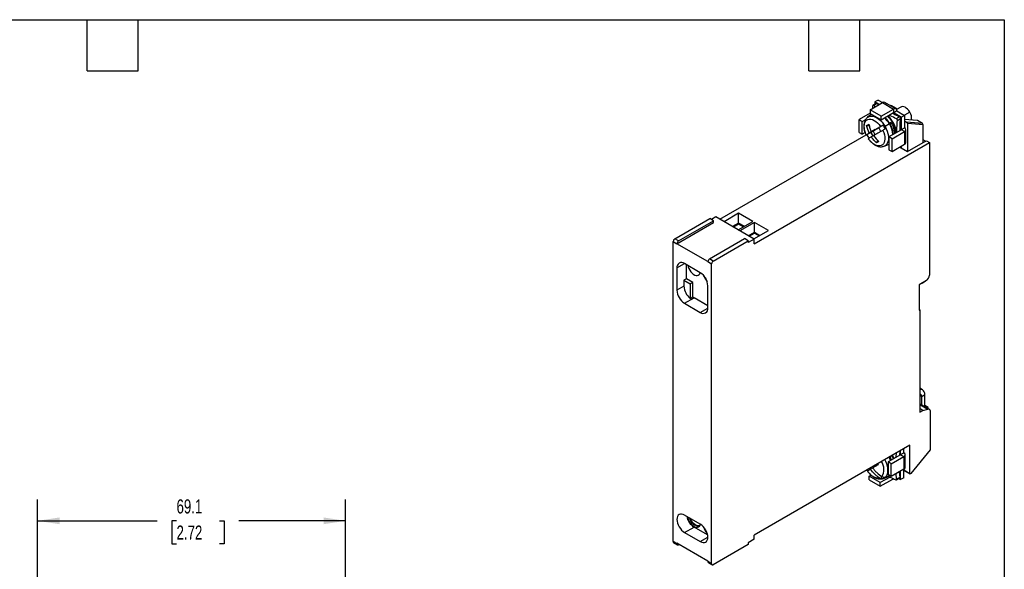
# Model space of a CAD drawing. Header units: millimetres. Extents: x 10 to 410, y 10 to 314.
# Tile 3 of 3: x 189 to 410, y 191 to 314. Entities that reach past the tile are written whole.
import ezdxf

# ---------------------------------------------------------------- set-up
doc = ezdxf.new("R2010")
doc.units = ezdxf.units.MM
doc.header["$LTSCALE"] = 1.5
doc.layers.add('DIMENSIONS', color=140, linetype='Continuous', lineweight=25)
doc.layers.add('TEXT', color=140, linetype='Continuous', lineweight=25)
doc.styles.add('SLDTEXTSTYLE0', font='TXT', dxfattribs={"width": 0.7})
doc.dimstyles.new('SLDDIMSTYLE0', dxfattribs={"dimtxt": 3.237012, "dimasz": 4.953, "dimexe": 0, "dimexo": 0.0625, "dimgap": 0.809253, "dimtad": 0, "dimtih": 1, "dimtoh": 1, "dimrnd": 1e-09, "dimzin": 12, "dimdsep": 46, "dimtxsty": 'SLDTEXTSTYLE0', "dimsah": 1, "dimcen": 0.09, "dimadec": 0, "dimazin": 3, "dimtfac": 1, "dimtofl": 0, "dimtmove": 0, "dimatfit": 3, "dimfxl": 0, "dimfrac": 2, "dimtolj": 1, "dimtzin": 12, "dimarcsym": 0})

# ---------------------------------------------------------------- blocks, each defined once
blk = doc.blocks.new('_D_6')
at = {"layer": 'DIMENSIONS'}
for p, q in [((192.72, 182.19), (192.72, 206.72)), ((261.82, 180.94), (261.82, 206.72)), ((192.72, 201.96), (219.52, 201.96)), ((223.9, 201.96), (222.81, 201.96)), ((222.81, 201.96), (222.81, 196.81)), ((233.52, 201.96), (234.61, 201.96)), ((234.61, 201.96), (234.61, 196.81)), ((261.82, 201.96), (237.91, 201.96)), ((222.81, 196.81), (223.9, 196.81)), ((234.61, 196.81), (233.52, 196.81))]:
    blk.add_line(p, q, dxfattribs=at)
for points in [[(192.72, 201.96), (197.67, 201.2), (197.67, 202.72)], [(261.82, 201.96), (256.87, 202.72), (256.87, 201.2)]]:
    blk.add_solid(points, dxfattribs=at)
at = {"layer": 'DIMENSIONS', "char_height": 3.175, "attachment_point": 1, "style": 'SLDTEXTSTYLE0'}
for s, insert in [('69.1', (223.9, 206.78)), ('2.72', (223.9, 200.91))]:
    blk.add_mtext(s, dxfattribs=dict(at, insert=insert))

msp = doc.modelspace()

# ---------------------------------------------------------------- linework, layer by layer
for p, q in [((381.268, 296.301), (380.561, 295.893)), ((381.268, 296.301), (382.257, 295.729)), ((379.465, 294.117), (382.258, 295.729)), ((379.465, 294.117), (379.465, 293.301)), ((381.939, 292.688), (379.465, 294.117)), ((380.025, 294.971), (379.988, 294.419)), ((380.799, 295.52), (380.096, 295.114)), ((380.237, 295.094), (380.94, 295.499)), ((380.654, 294.804), (380.237, 295.094)), ((381.55, 295.321), (380.561, 295.893)), ((380.561, 295.893), (380.561, 295.382)), ((381.358, 295.21), (380.94, 295.499)), ((381.939, 292.688), (384.732, 294.301)), ((382.258, 295.729), (384.732, 294.301)), ((385.257, 294.353), (382.783, 295.781)), ((384.283, 295.046), (384.015, 295.07)), ((384.047, 295.052), (384.344, 295.025)), ((385.429, 294.399), (384.344, 295.025)), ((384.732, 294.301), (384.732, 293.484)), ((385.475, 293.872), (384.768, 293.464)), ((385.429, 294.399), (385.124, 294.43)), ((386.375, 294.741), (385.411, 294.184)), ((385.475, 293.872), (387.207, 292.872)), ((379.465, 293.341), (376.99, 291.912)), ((376.99, 291.912), (377.697, 291.504)), ((376.99, 289.054), (376.99, 291.912)), ((377.697, 291.504), (378.506, 291.971)), ((379.74, 293.088), (378.924, 292.437)), ((379.465, 293.301), (381.939, 291.872)), ((381.939, 291.872), (384.732, 293.484)), ((381.939, 291.872), (381.939, 292.688)), ((384.768, 293.464), (384.732, 293.484)), ((386.5, 292.464), (384.768, 293.464)), ((386.102, 292.519), (385.399, 292.114)), ((385.611, 291.746), (386.314, 292.152)), ((387.207, 292.872), (386.5, 292.464)), ((386.5, 289.687), (386.5, 292.464)), ((388.375, 293.587), (387.172, 292.892)), ((387.207, 292.872), (387.207, 291.647)), ((390.055, 291.713), (387.207, 291.932)), ((390.117, 291.692), (387.207, 291.916)), ((387.207, 291.647), (387.207, 290.096)), ((387.207, 291.647), (387.667, 291.382)), ((391.203, 291.066), (390.117, 291.692)), ((377.697, 288.646), (377.697, 291.504)), ((378.7, 290.587), (379.287, 290.578)), ((380.643, 289.7), (379.267, 288.906)), ((379.67, 289.138), (380.143, 289.411)), ((379.767, 289.195), (381.143, 289.988)), ((380.143, 289.411), (380.643, 289.7)), ((380.642, 288.545), (380.143, 289.411)), ((380.642, 289.7), (380.643, 289.7)), ((381.143, 289.988), (381.412, 290.144)), ((381.412, 290.144), (382.368, 290.696)), ((381.912, 289.278), (381.412, 290.144)), ((383.802, 290.947), (382.823, 290.382)), ((386.5, 289.647), (383.707, 288.034)), ((383.873, 290.987), (383.802, 290.947)), ((384.205, 291.295), (383.822, 291.074)), ((383.922, 290.9), (384.305, 291.121)), ((384.3, 291.119), (384.017, 290.955)), ((384.305, 291.121), (384.205, 291.295)), ((386.5, 289.687), (387.207, 290.096)), ((386.5, 289.647), (386.5, 289.687)), ((387.207, 289.238), (386.5, 289.647)), ((387.515, 286.809), (387.515, 289.667)), ((391.203, 291.066), (387.667, 291.382)), ((387.844, 291.044), (387.844, 284.747)), ((391.379, 290.728), (387.844, 291.044)), ((391.379, 286.788), (391.379, 290.728)), ((345.736, 269.583), (378.553, 288.528)), ((376.99, 289.054), (377.697, 288.646)), ((378.353, 289.025), (377.697, 288.646)), ((378.714, 288.586), (379.67, 289.138)), ((380.17, 288.272), (379.67, 289.138)), ((380.268, 288.329), (379.767, 288.04)), ((380.94, 286.708), (381.221, 287.211)), ((384.414, 287.626), (383.707, 288.034)), ((383.707, 288.034), (383.707, 285.176)), ((384.414, 287.626), (387.207, 289.238)), ((384.414, 284.768), (384.414, 287.626)), ((387.207, 289.238), (387.207, 286.381)), ((391.874, 287.074), (391.379, 287.36)), ((391.379, 286.788), (392.086, 287.197)), ((392.086, 287.197), (392.794, 286.788)), ((353.478, 264.092), (392.794, 286.788)), ((382.654, 285.977), (383.625, 286.358)), ((383.707, 285.176), (384.414, 284.768)), ((384.414, 284.768), (387.207, 286.381)), ((386.43, 285.932), (386.43, 285.693)), ((386.43, 285.693), (386.43, 285.564)), ((386.43, 285.564), (387.844, 284.747)), ((386.465, 285.952), (386.5, 285.931)), ((387.207, 286.34), (386.5, 285.931)), ((386.5, 285.931), (386.5, 285.972)), ((387.207, 286.381), (387.207, 286.34)), ((387.844, 284.747), (391.379, 286.788)), ((392.794, 286.788), (392.794, 257.066)), ((335.659, 265.195), (343.508, 269.726)), ((344.357, 269.236), (343.508, 269.726)), ((344.852, 270.093), (343.862, 269.522)), ((353.478, 265.113), (344.852, 270.093)), ((349.978, 270.915), (346.703, 269.024)), ((353.134, 269.093), (349.978, 270.915)), ((349.978, 268.725), (349.978, 270.915)), ((336.154, 264.092), (344.357, 268.828)), ((336.508, 264.705), (344.357, 269.236)), ((344.357, 268.828), (344.357, 269.236)), ((349.978, 268.725), (348.6, 267.929)), ((349.978, 268.48), (348.812, 267.807)), ((349.859, 267.202), (353.134, 269.093)), ((351.238, 267.998), (349.978, 268.725)), ((349.978, 268.48), (349.978, 268.725)), ((351.026, 267.876), (349.978, 268.48)), ((353.514, 268.874), (350.239, 266.983)), ((356.67, 267.052), (353.514, 268.874)), ((353.514, 266.684), (353.514, 268.874)), ((336.508, 264.705), (335.659, 265.195)), ((343.437, 260.704), (351.286, 265.235)), ((352.135, 264.746), (351.286, 265.235)), ((352.135, 265.888), (353.514, 266.684)), ((353.478, 265.113), (352.135, 264.337)), ((352.347, 265.766), (353.514, 266.439)), ((353.395, 265.161), (356.67, 267.052)), ((353.478, 264.092), (353.478, 265.113)), ((353.514, 266.684), (354.773, 265.957)), ((353.514, 266.439), (353.514, 266.684)), ((353.514, 266.439), (354.561, 265.835)), ((335.306, 197.299), (335.306, 264.582)), ((335.306, 264.582), (336.154, 264.092)), ((343.084, 260.092), (336.154, 264.092)), ((344.286, 260.215), (352.135, 264.746)), ((352.135, 264.746), (352.135, 264.337)), ((344.286, 260.215), (343.437, 260.704)), ((336.154, 258.662), (337.852, 259.642)), ((336.154, 258.662), (336.154, 253.682)), ((341.387, 257.601), (337.851, 259.642)), ((338.276, 256.213), (338.276, 259.398)), ((343.084, 260.092), (343.932, 259.602)), ((343.932, 192.319), (343.932, 259.602)), ((338.276, 256.213), (337.71, 255.886)), ((339.69, 255.396), (338.276, 256.213)), ((337.71, 254.58), (336.154, 253.682)), ((337.71, 255.886), (337.71, 254.58)), ((337.71, 255.886), (339.124, 255.07)), ((339.69, 255.396), (339.124, 255.07)), ((339.124, 255.07), (339.124, 251.831)), ((339.69, 252.157), (339.69, 255.396)), ((343.084, 249.681), (343.084, 254.662)), ((392.086, 255.842), (390.46, 254.903)), ((390.46, 254.903), (390.46, 249.187)), ((391.114, 255.281), (391.123, 255.286)), ((391.123, 255.286), (391.804, 255.678)), ((391.804, 255.678), (391.813, 255.684)), ((337.851, 250.742), (339.973, 251.967)), ((339.124, 251.831), (339.69, 252.157)), ((343.084, 250.171), (339.973, 251.967)), ((337.851, 250.742), (341.387, 248.701)), ((341.387, 248.701), (343.084, 249.681)), ((390.46, 249.35), (390.601, 249.269)), ((390.46, 249.187), (390.601, 249.269)), ((390.601, 249.269), (390.601, 226.324)), ((391.24, 231.32), (390.601, 231.688)), ((391.05, 229.767), (390.601, 230.026)), ((391.757, 230.175), (391.05, 229.767)), ((391.05, 227.967), (391.05, 229.767)), ((391.757, 227.807), (391.757, 230.175)), ((392.728, 226.999), (390.601, 228.226)), ((390.601, 228.072), (392.411, 227.027)), ((391.543, 227.683), (391.757, 227.807)), ((392.465, 227.399), (391.757, 227.807)), ((391.309, 226.732), (390.601, 227.14)), ((390.601, 226.324), (391.309, 226.732)), ((391.309, 226.732), (392.411, 227.027)), ((392.25, 227.275), (392.465, 227.399)), ((392.465, 227.151), (392.465, 227.399)), ((392.935, 226.541), (392.935, 217.912)), ((388.409, 218.934), (353.478, 198.769)), ((388.409, 212.565), (388.409, 218.934)), ((386.313, 216.785), (383.52, 215.172)), ((385.345, 216.226), (385.424, 217.251)), ((386.126, 217.657), (386.049, 216.613)), ((386.313, 216.825), (386.313, 217.724)), ((386.313, 216.825), (387.02, 217.234)), ((386.313, 216.785), (386.313, 216.825)), ((386.313, 216.785), (387.02, 216.376)), ((387.02, 217.234), (387.02, 218.132)), ((387.327, 213.947), (387.327, 216.805)), ((392.935, 217.912), (388.622, 212.546)), ((380.328, 214.269), (380.455, 214.05)), ((381.126, 214.73), (381.252, 214.51)), ((384.227, 214.764), (383.52, 215.172)), ((383.52, 215.172), (383.52, 212.314)), ((384.227, 214.764), (387.02, 216.376)), ((384.227, 211.906), (384.227, 214.764)), ((387.02, 216.376), (387.02, 213.519)), ((379.013, 213.217), (378.886, 213.437)), ((379.277, 211.946), (379.718, 212.201)), ((379.58, 213.545), (380.08, 213.833)), ((381.782, 212.094), (382.181, 211.404)), ((384.227, 211.906), (383.52, 212.314)), ((383.851, 212.123), (383.614, 211.948)), ((383.866, 212.115), (383.685, 211.989)), ((387.02, 213.519), (384.227, 211.906)), ((385.424, 211.29), (385.319, 212.537)), ((386.025, 212.944), (386.126, 211.696)), ((386.313, 211.191), (386.313, 213.11)), ((387.02, 211.6), (387.02, 213.519)), ((387.02, 213.367), (388.409, 212.565)), ((387.02, 213.3), (388.451, 212.474)), ((379.277, 211.13), (379.277, 211.946)), ((381.752, 210.518), (379.277, 211.946)), ((379.277, 211.13), (381.752, 209.701)), ((383.938, 211.78), (381.752, 210.518)), ((381.752, 209.701), (384.545, 211.314)), ((381.752, 209.701), (381.752, 210.518)), ((382.636, 211.564), (382.463, 211.481)), ((382.466, 211.482), (383.437, 211.863)), ((383.614, 211.948), (382.636, 211.564)), ((383.614, 211.948), (383.437, 211.863)), ((383.685, 211.989), (383.614, 211.948)), ((384.545, 211.488), (384.545, 211.314)), ((384.684, 211.409), (384.545, 211.314)), ((385.371, 211.158), (386.074, 211.564)), ((386.126, 211.696), (385.424, 211.29)), ((385.87, 211.447), (386.313, 211.191)), ((387.02, 211.6), (386.313, 211.191)), ((341.387, 201.219), (337.851, 203.26)), ((337.851, 199.341), (339.973, 200.566)), ((337.851, 199.341), (341.387, 197.3)), ((343.03, 198.8), (339.973, 200.566)), ((353.478, 197.83), (353.478, 198.769)), ((336.154, 196.809), (335.306, 197.299)), ((335.409, 197.07), (336.258, 196.581)), ((343.084, 192.932), (336.154, 196.932)), ((336.154, 196.932), (336.154, 196.809)), ((336.508, 196.605), (336.614, 196.667)), ((341.387, 197.3), (343.084, 198.28)), ((352.135, 196.646), (344.286, 192.115)), ((353.478, 197.83), (352.135, 197.054)), ((352.135, 197.054), (352.135, 196.646)), ((343.084, 192.932), (343.084, 192.809)), ((343.932, 192.319), (343.084, 192.809)), ((343.187, 192.58), (344.036, 192.09))]:
    msp.add_line(p, q)
at = {"flags": 128}
for points in [[(388.375, 293.587), (388.146, 293.934), (387.882, 294.241), (387.597, 294.494), (387.301, 294.683), (387.009, 294.798), (386.733, 294.835), (386.485, 294.792), (386.375, 294.741)], [(378.566, 288.501), (378.363, 289.001), (378.217, 289.501), (378.134, 289.987), (378.115, 290.447), (378.161, 290.866), (378.27, 291.234), (378.44, 291.54), (378.665, 291.775), (378.94, 291.934), (379.257, 292.011), (379.606, 292.005), (379.979, 291.916), (380.365, 291.746), (380.754, 291.5), (381.133, 291.185), (381.494, 290.809), (381.825, 290.383)], [(378.924, 292.436), (379.08, 292.543), (379.396, 292.672), (379.75, 292.718), (380.133, 292.68), (380.537, 292.559), (380.952, 292.358), (381.366, 292.081), (381.77, 291.736), (382.153, 291.331), (382.507, 290.876), (382.823, 290.382)], [(379.74, 293.088), (379.762, 293.104), (379.78, 293.118)], [(382.325, 289.517), (382.528, 289.017), (382.674, 288.517), (382.757, 288.03), (382.776, 287.571), (382.73, 287.151), (382.621, 286.784), (382.451, 286.478), (382.226, 286.242), (381.951, 286.083), (381.635, 286.006), (381.285, 286.012), (380.912, 286.101), (380.526, 286.271), (380.137, 286.517), (379.758, 286.833), (379.397, 287.209), (379.066, 287.635)], [(382.823, 290.382), (382.801, 290.369), (382.778, 290.356), (382.755, 290.342), (382.732, 290.329), (382.708, 290.315), (382.684, 290.301), (382.66, 290.287), (382.635, 290.273)], [(382.823, 290.382), (383.093, 289.861), (383.31, 289.327), (383.469, 288.792), (383.566, 288.27), (383.599, 287.773), (383.566, 287.313), (383.469, 286.903), (383.31, 286.551), (383.093, 286.268), (382.823, 286.059), (382.642, 285.973)], [(383.707, 286.393), (383.651, 286.368), (383.625, 286.358)], [(338.567, 259.229), (338.648, 258.909), (338.8, 258.519), (339.003, 258.142), (339.248, 257.794), (339.525, 257.492), (339.821, 257.248), (340.124, 257.074), (340.421, 256.975), (340.697, 256.958), (340.943, 257.022), (341.145, 257.165), (341.297, 257.38), (341.379, 257.606)], [(391.757, 230.175), (391.723, 230.554), (391.623, 230.879), (391.46, 231.137), (391.24, 231.32), (390.972, 231.419), (390.666, 231.431), (390.601, 231.423)], [(392.411, 227.027), (392.52, 227.045), (392.621, 227.039), (392.711, 227.008), (392.789, 226.954), (392.851, 226.878), (392.897, 226.782), (392.925, 226.669), (392.935, 226.541)], [(384.847, 215.939), (384.717, 216.257), (384.511, 216.684)], [(382.755, 215.67), (382.906, 215.366), (383.123, 214.832), (383.282, 214.297), (383.379, 213.774), (383.411, 213.277), (383.379, 212.818), (383.282, 212.408), (383.123, 212.056), (382.906, 211.773), (382.636, 211.564)], [(388.622, 212.546), (388.587, 212.51), (388.551, 212.484), (388.514, 212.468), (388.48, 212.465), (388.451, 212.474), (388.428, 212.495), (388.414, 212.526), (388.409, 212.565)], [(337.851, 203.26), (337.52, 203.414), (337.202, 203.486), (336.908, 203.474), (336.651, 203.379), (336.44, 203.204), (336.283, 202.956), (336.187, 202.644), (336.154, 202.28), (336.187, 201.879), (336.283, 201.456), (336.44, 201.026), (336.651, 200.608), (336.908, 200.215), (337.202, 199.865), (337.52, 199.57), (337.851, 199.341)], [(338.503, 202.884), (338.584, 202.572), (338.743, 202.163), (338.955, 201.767), (339.212, 201.403), (339.503, 201.086), (339.814, 200.83), (340.132, 200.647), (340.442, 200.544), (340.733, 200.525), (340.99, 200.593), (341.203, 200.742), (341.361, 200.969), (341.442, 201.186)], [(341.322, 200.897), (341.296, 200.885), (341.051, 200.82), (340.774, 200.838), (340.478, 200.936), (340.175, 201.111), (339.878, 201.355), (339.601, 201.657), (339.356, 202.004), (339.153, 202.382), (339.081, 202.55)], [(341.387, 197.3), (341.718, 197.146), (342.036, 197.074), (342.33, 197.086), (342.587, 197.181), (342.798, 197.356), (342.955, 197.605), (343.051, 197.916), (343.084, 198.28), (343.051, 198.681), (342.955, 199.104), (342.798, 199.534), (342.587, 199.953), (342.33, 200.345), (342.036, 200.695), (341.718, 200.991), (341.387, 201.219)]]:
    msp.add_lwpolyline(points, dxfattribs=at)
for centre, radius, start, end in [((382.565, 295.3), 0.528, 65.69288, 125.61758), ((385.022, 293.945), 0.459, 350.78596, 129.20329), ((378.36, 287.845), 6.264, 29.68271, 45.72628), ((378.431, 287.886), 6.264, 29.68271, 45.72628), ((379.209, 288.313), 6.197, 6.30076, 46.07958), ((384.746, 293.467), 0.0218, 350.78596, 129.20329), ((386.228, 292.213), 2.549, 350.97901, 32.60622), ((377.133, 287.097), 6.353, 29.99449, 34.50855), ((377.134, 287.096), 6.353, 25.4915, 30.00549), ((378.842, 287.973), 5.783, 5.70152, 30.94554), ((378.913, 288.014), 5.783, 5.70152, 30.94554), ((386.493, 289.667), 0.0218, 290.78342, 69.21658), ((387.045, 289.667), 0.458, 290.78342, 69.21658), ((384.449, 291.32), 6.353, 205.4915, 210.00549), ((384.449, 291.319), 6.353, 209.99449, 214.50855), ((386.278, 286.252), 0.579, 247.60618, 285.1567), ((386.989, 286.862), 0.528, 294.37466, 354.3052), ((336.073, 264.547), 0.768, 122.60548, 177.39452), ((336.922, 264.058), 0.768, 122.60548, 177.39452), ((343.852, 260.057), 0.768, 122.60548, 177.39452), ((337.189, 258.83), 1.048, 50.79671, 189.21404), ((344.7, 259.567), 0.768, 122.60548, 177.39452), ((339.399, 254.494), 3.688, 2.60548, 57.39452), ((345.447, 257.904), 3.424, 196.42126, 222.4518), ((391.258, 257.136), 1.537, 302.60548, 357.39452), ((341.457, 254.77), 3.752, 182.90172, 231.55023), ((339.839, 253.849), 3.688, 182.60548, 237.39452), ((341.253, 254.17), 2.548, 232.17475, 239.84989), ((342.049, 249.513), 1.048, 230.79671, 9.21404), ((390.363, 229.857), 0.693, 352.51216, 69.8714), ((386.305, 216.805), 0.0218, 290.78342, 69.21658), ((386.857, 216.805), 0.458, 290.78342, 69.21658), ((379.414, 213.455), 3.169, 329.26602, 34.49311), ((377.938, 213.162), 6.56, 20.78776, 27.93194), ((378.009, 213.203), 6.56, 20.78776, 27.93194), ((381.646, 214.798), 3.252, 205.94494, 269.86342), ((386.802, 214), 0.528, 294.37466, 354.3052), ((381.824, 212.602), 1.25, 286.60117, 299.95703), ((381.822, 212.601), 1.25, 300.05387, 313.40915), ((382.382, 212.212), 0.696, 275.39657, 291.35003), ((342.027, 203.729), 3.772, 191.38275, 236.99909), ((341.308, 203.113), 2.366, 192.59565, 267.61556), ((345.531, 201.611), 3.578, 195.72958, 223.70896), ((335.551, 197.272), 0.246, 173.70115, 234.98667), ((336.37, 196.775), 0.218, 170.78596, 309.20329), ((343.322, 192.779), 0.24, 172.74417, 235.94365), ((344.148, 192.284), 0.218, 170.78596, 309.20329)]:
    msp.add_arc(centre, radius, start, end)
for centre, major_axis, ratio, start_param, end_param in [((384.344, 294.79), (-0.106, 0.25), 0.5657585, 5.6383912, 5.9891465), ((385.431, 294.162), (-0.108, 0.251), 0.5590205, 4.8881691, 5.6410643), ((390.115, 291.458), (-0.105, 0.249), 0.5726642, 5.6352676, 5.9959402), ((387.667, 291.146), (-0.106, 0.25), 0.5657585, 4.0675949, 5.6383912), ((391.203, 290.83), (-0.106, 0.25), 0.5657585, 4.0675949, 5.6383912)]:
    msp.add_ellipse(centre, major_axis=major_axis, ratio=ratio, start_param=start_param, end_param=end_param)
for points, knots in [([(380.237, 295.094), (380.187, 295.129), (380.136, 295.137), (380.058, 295.091), (380.031, 295.039), (380.025, 294.971)], [0, 0, 0, 0, 0.5, 0.5, 1, 1, 1, 1]), ([(380.94, 295.499), (380.919, 295.511), (380.876, 295.535), (380.827, 295.537), (380.806, 295.52), (380.801, 295.516)], [0, 0, 0, 0, 0.4277145, 0.8555482, 1, 1, 1, 1]), ([(378.928, 292.431), (378.847, 292.364), (378.671, 292.217), (378.458, 291.923), (378.281, 291.576), (378.16, 291.188), (378.096, 290.772), (378.086, 290.341), (378.127, 289.91), (378.21, 289.486), (378.319, 289.106), (378.445, 288.773), (378.528, 288.568), (378.582, 288.466), (378.586, 288.458)], [0, 0, 0, 0, 0.0788823, 0.1729076, 0.2700283, 0.3703993, 0.4727131, 0.5746304, 0.673638, 0.7676595, 0.8607633, 0.9282162, 0.9940511, 1, 1, 1, 1]), ([(382.81, 292.374), (382.833, 292.357), (383.042, 292.201), (383.417, 291.773), (383.706, 291.317), (383.85, 291.09)], [0, 0, 0, 0, 0.0586133, 0.5298116, 1, 1, 1, 1]), ([(385.187, 288.889), (385.18, 289.047), (385.163, 289.397), (385.023, 289.999), (384.79, 290.661), (384.455, 291.326), (384.114, 291.845), (383.812, 292.221), (383.584, 292.479), (383.424, 292.619), (383.348, 292.685)], [0, 0, 0, 0, 0.1244112, 0.2748768, 0.4377485, 0.6007383, 0.7653613, 0.8460079, 0.9267704, 1, 1, 1, 1]), ([(385.399, 292.114), (384.921, 292.332), (384.357, 292.59), (383.832, 292.874), (383.752, 292.918)], [0, 0, 0, 0, 0.8466632, 1, 1, 1, 1]), ([(386.102, 292.519), (385.625, 292.739), (385.062, 292.998), (384.538, 293.282), (384.457, 293.325)], [0, 0, 0, 0, 0.8467568, 1, 1, 1, 1]), ([(385.611, 291.746), (385.617, 291.814), (385.598, 291.893), (385.52, 292.029), (385.461, 292.085), (385.399, 292.114)], [0, 0, 0, 0, 0.5, 0.5, 1, 1, 1, 1]), ([(385.475, 289.055), (385.475, 289.417), (385.476, 290.291), (385.561, 291.208), (385.611, 291.746)], [0, 0, 0, 0, 0.413999, 1, 1, 1, 1]), ([(386.314, 292.152), (386.32, 292.22), (386.301, 292.299), (386.222, 292.434), (386.164, 292.491), (386.102, 292.519)], [0, 0, 0, 0, 0.5, 0.5, 1, 1, 1, 1]), ([(386.18, 289.433), (386.181, 289.804), (386.181, 290.687), (386.265, 291.614), (386.314, 292.152)], [0, 0, 0, 0, 0.4198607, 1, 1, 1, 1]), ([(379.2, 290.876), (379.259, 290.589), (379.336, 290.305), (379.525, 289.743), (379.638, 289.465), (379.767, 289.195)], [0, 0, 0, 0, 0.5, 0.5, 1, 1, 1, 1]), ([(379.767, 289.195), (379.907, 289.275), (380.056, 289.361), (380.371, 289.543), (380.538, 289.639), (381.057, 289.939), (381.428, 290.153), (381.825, 290.383)], [0, 0, 0, 0, 0.25, 0.25, 0.5, 0.5, 1, 1, 1, 1]), ([(382.325, 289.517), (382.127, 289.402), (381.934, 289.291), (381.561, 289.075), (381.379, 288.97), (380.86, 288.67), (380.546, 288.489), (380.267, 288.329)], [0, 0, 0, 0, 0.25, 0.25, 0.5, 0.5, 1, 1, 1, 1]), ([(383.896, 290.886), (383.902, 290.889), (383.909, 290.893), (383.917, 290.897), (383.921, 290.9), (383.925, 290.902), (383.929, 290.905), (383.934, 290.907), (383.938, 290.91), (383.943, 290.912), (383.947, 290.915), (383.952, 290.918), (383.957, 290.921), (383.967, 290.926), (383.977, 290.932), (383.986, 290.937), (383.991, 290.94), (383.995, 290.943), (384, 290.945), (384.006, 290.949), (384.012, 290.952), (384.017, 290.955)], [0, 0, 0, 0, 0.00003373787, 0.00003373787, 0.00003373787, 0.00005024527, 0.00005024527, 0.00005024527, 0.00006674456, 0.00006674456, 0.00006674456, 0.00008323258, 0.00008323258, 0.00008323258, 0.00011689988, 0.00011689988, 0.00011689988, 0.00013336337, 0.00013336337, 0.00013336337, 0.00015609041, 0.00015609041, 0.00015609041, 0.00015609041]), ([(384.583, 289.089), (384.581, 289.136), (384.575, 289.363), (384.477, 289.804), (384.298, 290.389), (384.111, 290.766), (384.017, 290.955)], [0, 0, 0, 0, 0.0818824, 0.3882876, 0.6940161, 1, 1, 1, 1]), ([(384.3, 291.119), (384.419, 290.873), (384.656, 290.381), (384.84, 289.627), (384.913, 289.046), (384.864, 288.768), (384.852, 288.695)], [0, 0, 0, 0, 0.297334, 0.5953064, 0.8930573, 1, 1, 1, 1]), ([(378.566, 288.501), (378.575, 288.506), (378.597, 288.518), (378.665, 288.558), (378.712, 288.585), (378.89, 288.688), (379.054, 288.782), (379.267, 288.906)], [0, 0, 0, 0, 0.25, 0.25, 0.5, 0.5, 1, 1, 1, 1]), ([(379.767, 288.04), (379.661, 287.978), (379.566, 287.924), (379.4, 287.828), (379.328, 287.786), (379.152, 287.685), (379.084, 287.645), (379.066, 287.635)], [0, 0, 0, 0, 0.25, 0.25, 0.5, 0.5, 1, 1, 1, 1]), ([(379.066, 287.635), (379.073, 287.625), (379.119, 287.552), (379.245, 287.391), (379.443, 287.146), (379.697, 286.879), (379.977, 286.625), (380.283, 286.392), (380.611, 286.189), (380.956, 286.025), (381.316, 285.906), (381.684, 285.84), (382.053, 285.835), (382.375, 285.877), (382.561, 285.95), (382.633, 285.978)], [0, 0, 0, 0, 0.0075689, 0.0541303, 0.13101142, 0.21033332, 0.29506039, 0.38313114, 0.47383939, 0.56650645, 0.66019482, 0.75405462, 0.84752822, 0.94077723, 1, 1, 1, 1]), ([(380.94, 286.708), (380.721, 286.902), (380.513, 287.111), (380.121, 287.556), (379.937, 287.792), (379.767, 288.04)], [0, 0, 0, 0, 0.5, 0.5, 1, 1, 1, 1]), ([(384.698, 215.852), (384.664, 215.956), (384.58, 216.211), (384.446, 216.456), (384.367, 216.601)], [0, 0, 0, 0, 0.4090303, 1, 1, 1, 1]), ([(381.252, 214.51), (381.033, 214.384), (380.826, 214.264), (380.434, 214.038), (380.249, 213.931), (380.08, 213.833)], [0, 0, 0, 0, 0.5, 0.5, 1, 1, 1, 1]), ([(383.905, 216.334), (383.999, 216.153), (384.13, 215.902), (384.194, 215.645), (384.213, 215.572)], [0, 0, 0, 0, 0.7181065, 1, 1, 1, 1]), ([(378.855, 213.177), (378.869, 213.154), (378.923, 213.069), (379.057, 212.895), (379.256, 212.651), (379.51, 212.384), (379.789, 212.13), (380.095, 211.897), (380.423, 211.694), (380.769, 211.53), (381.128, 211.411), (381.496, 211.345), (381.865, 211.34), (382.192, 211.383), (382.382, 211.458), (382.459, 211.487)], [0, 0, 0, 0, 0.0166567, 0.062625, 0.1385268, 0.2168382, 0.3004861, 0.3874349, 0.4769877, 0.5684744, 0.6609694, 0.7536336, 0.8459165, 0.9379777, 1, 1, 1, 1]), ([(381.638, 211.546), (381.439, 211.671), (381.247, 211.808), (380.873, 212.103), (380.691, 212.262), (380.172, 212.766), (379.858, 213.137), (379.58, 213.545)], [0, 0, 0, 0, 0.25, 0.25, 0.5, 0.5, 1, 1, 1, 1]), ([(380.08, 213.833), (380.219, 213.63), (380.368, 213.435), (380.683, 213.061), (380.85, 212.882), (381.369, 212.379), (381.741, 212.085), (382.138, 211.835)], [0, 0, 0, 0, 0.25, 0.25, 0.5, 0.5, 1, 1, 1, 1]), ([(383.617, 211.946), (383.667, 211.918), (384.165, 211.637), (384.716, 211.39), (385.211, 211.168)], [0, 0, 0, 0, 0.0996768, 1, 1, 1, 1]), ([(385.211, 211.168), (385.273, 211.139), (385.332, 211.136), (385.41, 211.181), (385.43, 211.23), (385.424, 211.29)], [0, 0, 0, 0, 0.5, 0.5, 1, 1, 1, 1]), ([(386.071, 211.567), (386.083, 211.574), (386.11, 211.59), (386.128, 211.637), (386.127, 211.679), (386.126, 211.696)], [0, 0, 0, 0, 0.2803543, 0.7038319, 1, 1, 1, 1])]:
    msp.add_open_spline(points, degree=3, knots=knots)
for points in [[(378.7, 290.587), (378.843, 290.684), (379.009, 290.78), (379.2, 290.876)], [(379.267, 288.906), (379.008, 289.447), (378.818, 290.013), (378.7, 290.587)], [(382.368, 290.696), (382.188, 290.592), (381.998, 290.483), (381.825, 290.383)], [(382.868, 289.83), (382.688, 289.726), (382.498, 289.617), (382.325, 289.517)], [(378.566, 288.501), (378.558, 288.496), (378.61, 288.526), (378.714, 288.586)], [(380.267, 288.329), (380.606, 287.833), (381.002, 287.386), (381.44, 286.997)], [(381.44, 286.997), (381.262, 286.879), (381.095, 286.783), (380.94, 286.708)], [(379.58, 213.545), (379.32, 213.395), (379.13, 213.285), (379.013, 213.217)], [(382.181, 211.404), (382.001, 211.387), (381.81, 211.437), (381.638, 211.546)], [(382.681, 211.693), (382.501, 211.676), (382.31, 211.726), (382.138, 211.835)]]:
    msp.add_open_spline(points, degree=3)
at = {"layer": 'TEXT'}
for p, q in [((9.525, 314.325), (409.575, 314.325)), ((203.835, 302.895), (203.835, 314.325)), ((215.265, 302.895), (215.265, 314.325)), ((365.76, 302.895), (365.76, 314.325)), ((377.19, 302.895), (377.19, 314.325)), ((409.575, 314.325), (409.575, 9.525)), ((203.835, 302.895), (215.265, 302.895)), ((365.76, 302.895), (377.19, 302.895))]:
    msp.add_line(p, q, dxfattribs=at)

# ---------------------------------------------------------------- dimensions: what is measured, and where the dimension line sits
at = {"layer": 'DIMENSIONS'}
dim = msp.add_linear_dim(base=(261.822, 201.96), p1=(192.722, 180.288), p2=(261.822, 179.038), angle=0, dimstyle='SLDDIMSTYLE0', dxfattribs=at)
dim.commit()
dim.dimension.update_dxf_attribs({"geometry": '_D_6', "text_midpoint": (228.711, 201.96), "dimtype": 160})

doc.saveas('drawing.dxf')
